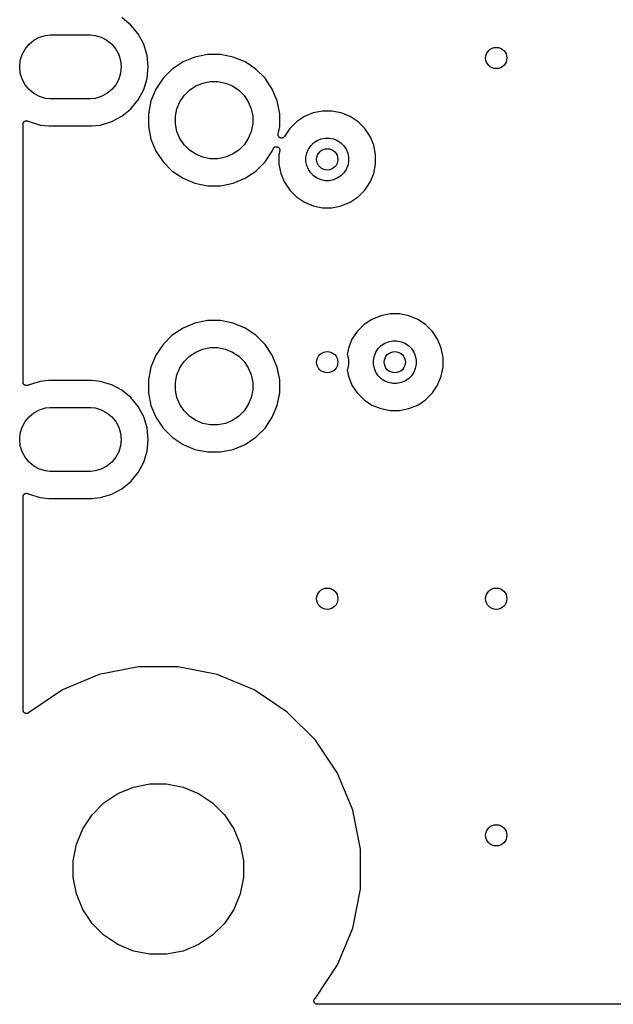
# Model space of a CAD drawing. Extents: x 1 to 139, y -76 to -1.
# Tile 1 of 13: x 1 to 12, y -76 to -57. Entities that reach past the tile are written whole.
import ezdxf

# ---------------------------------------------------------------- set-up
doc = ezdxf.new("R2010")
doc.units = 0
doc.header["$MEASUREMENT"] = 0
doc.layers.add('BLACK', color=7, linetype='CONTINUOUS')

msp = doc.modelspace()

# ---------------------------------------------------------------- linework, layer by layer
at = {"layer": 'BLACK', "linetype": 'CONTINUOUS'}
for p, q in [((2.58653, -57.1034), (2.49255, -57.0263)), ((2.66126, -57.1647), (2.58653, -57.1034)), ((2.79973, -57.3334), (2.66126, -57.1647)), ((2.90261, -57.5259), (2.79973, -57.3334)), ((0.6727, -57.617), (0.74768, -57.5257)), ((0.74768, -57.5257), (0.83905, -57.4507)), ((0.83905, -57.4507), (0.94328, -57.395)), ((0.94328, -57.395), (1.05638, -57.3607)), ((1.05638, -57.3607), (1.14453, -57.352)), ((1.14453, -57.352), (1.90347, -57.352)), ((1.90347, -57.352), (1.99162, -57.3607)), ((1.99162, -57.3607), (2.10472, -57.395)), ((2.10472, -57.395), (2.20896, -57.4507)), ((2.20896, -57.4507), (2.30032, -57.5257)), ((2.30032, -57.5257), (2.3753, -57.617)), ((2.96597, -57.7348), (2.90261, -57.5259)), ((0.61699, -57.7213), (0.6727, -57.617)), ((2.3753, -57.617), (2.43101, -57.7213)), ((4.10256, -57.719), (3.86434, -57.7664)), ((4.34544, -57.719), (4.10256, -57.719)), ((4.58366, -57.7664), (4.34544, -57.719)), ((0.5711, -57.952), (0.58268, -57.8344)), ((0.58268, -57.8344), (0.61699, -57.7213)), ((2.43101, -57.7213), (2.46532, -57.8344)), ((2.46532, -57.8344), (2.4769, -57.952)), ((2.98736, -57.952), (2.96597, -57.7348)), ((3.63996, -57.8593), (3.43801, -57.9943)), ((3.86434, -57.7664), (3.63996, -57.8593)), ((4.80804, -57.8593), (4.58366, -57.7664)), ((5.00999, -57.9943), (4.80804, -57.8593)), ((0.58268, -58.0696), (0.5711, -57.952)), ((0.61699, -58.1827), (0.58268, -58.0696)), ((2.46532, -58.0696), (2.43101, -58.1827)), ((2.4769, -57.952), (2.46532, -58.0696)), ((2.96597, -58.1692), (2.98736, -57.952)), ((3.43801, -57.9943), (3.26627, -58.166)), ((5.18173, -58.166), (5.00999, -57.9943)), ((0.6727, -58.287), (0.61699, -58.1827)), ((2.43101, -58.1827), (2.3753, -58.287)), ((2.90261, -58.3781), (2.96597, -58.1692)), ((3.26627, -58.166), (3.13133, -58.368)), ((3.88058, -58.3095), (4.01253, -58.2549)), ((4.01253, -58.2549), (4.15259, -58.227)), ((4.15259, -58.227), (4.29541, -58.227)), ((4.29541, -58.227), (4.43547, -58.2549)), ((4.43547, -58.2549), (4.56742, -58.3095)), ((5.31667, -58.368), (5.18173, -58.166)), ((0.74768, -58.3783), (0.6727, -58.287)), ((0.83905, -58.4533), (0.74768, -58.3783)), ((0.94328, -58.509), (0.83905, -58.4533)), ((2.20896, -58.4533), (2.10472, -58.509)), ((2.30032, -58.3783), (2.20896, -58.4533)), ((2.3753, -58.287), (2.30032, -58.3783)), ((2.79973, -58.5706), (2.90261, -58.3781)), ((3.13133, -58.368), (3.03838, -58.5923)), ((3.66086, -58.4898), (3.76184, -58.3889)), ((3.76184, -58.3889), (3.88058, -58.3095)), ((4.56742, -58.3095), (4.68616, -58.3889)), ((4.68616, -58.3889), (4.78714, -58.4898)), ((5.40962, -58.5923), (5.31667, -58.368)), ((1.05638, -58.5433), (0.94328, -58.509)), ((1.14453, -58.552), (1.05638, -58.5433)), ((1.90347, -58.552), (1.14453, -58.552)), ((1.99162, -58.5433), (1.90347, -58.552)), ((2.10472, -58.509), (1.99162, -58.5433)), ((2.66126, -58.7393), (2.79973, -58.5706)), ((3.03838, -58.5923), (2.991, -58.8306)), ((3.52686, -58.7405), (3.58151, -58.6086)), ((3.58151, -58.6086), (3.66086, -58.4898)), ((4.78714, -58.4898), (4.86649, -58.6086)), ((4.86649, -58.6086), (4.92114, -58.7405)), ((5.457, -58.8306), (5.40962, -58.5923)), ((2.49255, -58.8777), (2.61745, -58.7752)), ((2.61745, -58.7752), (2.66126, -58.7393)), ((3.499, -58.8806), (3.52686, -58.7405)), ((4.92114, -58.7405), (4.949, -58.8806)), ((6.08514, -58.8169), (5.9199, -58.8853)), ((6.26057, -58.782), (6.08514, -58.8169)), ((6.43943, -58.782), (6.26057, -58.782)), ((6.61486, -58.8169), (6.43943, -58.782)), ((6.7801, -58.8853), (6.61486, -58.8169)), ((0.63602, -59.0162), (0.63639, -59.013)), ((0.63639, -59.013), (0.63728, -59.0102)), ((0.63728, -59.0102), (0.63788, -59.0073)), ((0.63788, -59.0073), (0.63915, -59.0043)), ((0.63915, -59.0043), (0.64014, -59.0012)), ((0.64014, -59.0012), (0.64156, -58.9986)), ((0.64156, -58.9986), (0.64271, -58.9959)), ((0.64271, -58.9959), (0.64453, -58.9932)), ((0.64453, -58.9932), (0.64611, -58.9903)), ((0.64611, -58.9903), (0.64801, -58.988)), ((0.64801, -58.988), (0.64966, -58.9856)), ((0.64966, -58.9856), (0.65197, -58.9833)), ((0.65197, -58.9833), (0.65407, -58.9808)), ((0.65407, -58.9808), (0.65638, -58.979)), ((0.65638, -58.979), (0.65847, -58.9769)), ((0.65847, -58.9769), (0.66119, -58.9751)), ((0.66119, -58.9751), (0.66373, -58.9731)), ((0.66373, -58.9731), (0.66635, -58.9717)), ((0.66635, -58.9717), (0.66881, -58.9701)), ((0.66881, -58.9701), (0.67182, -58.9688)), ((0.67182, -58.9688), (0.67471, -58.9673)), ((0.67471, -58.9673), (0.67755, -58.9665)), ((0.67755, -58.9665), (0.68028, -58.9654)), ((0.68028, -58.9654), (0.68348, -58.9647)), ((0.68348, -58.9647), (0.6866, -58.9638)), ((0.6866, -58.9638), (0.68954, -58.9635)), ((0.68954, -58.9635), (0.69244, -58.963)), ((0.69244, -58.963), (0.6957, -58.963)), ((0.6957, -58.963), (0.69894, -58.9627)), ((0.69894, -58.9627), (0.70187, -58.963)), ((0.70187, -58.963), (0.70483, -58.963)), ((0.70483, -58.963), (0.70804, -58.9636)), ((0.70804, -58.9636), (0.71127, -58.964)), ((0.71127, -58.964), (0.71408, -58.9649)), ((0.71408, -58.9649), (0.71699, -58.9654)), ((0.71699, -58.9654), (0.72, -58.9667)), ((0.72, -58.9667), (0.72311, -58.9677)), ((0.72311, -58.9677), (0.7257, -58.9691)), ((0.7257, -58.9691), (0.72843, -58.9702)), ((0.72843, -58.9702), (0.74794, -58.9806)), ((0.74794, -58.9806), (0.9568, -59.044)), ((2.0912, -59.044), (2.30007, -58.9806)), ((2.30007, -58.9806), (2.49255, -58.8777)), ((2.991, -58.8306), (2.991, -59.0734)), ((3.499, -59.0234), (3.499, -58.8806)), ((4.949, -58.8806), (4.949, -59.0234)), ((5.457, -59.0734), (5.457, -58.8306)), ((5.77118, -58.9847), (5.64471, -59.1112)), ((5.9199, -58.8853), (5.77118, -58.9847)), ((6.92882, -58.9847), (6.7801, -58.8853)), ((7.05529, -59.1112), (6.92882, -58.9847)), ((0.635, -59.0262), (0.63501, -59.0253)), ((0.635, -63.8778), (0.635, -59.0262)), ((0.63501, -59.0253), (0.63533, -59.0224)), ((0.63533, -59.0224), (0.63536, -59.0194)), ((0.63536, -59.0194), (0.63602, -59.0162)), ((0.9568, -59.044), (1.11957, -59.06)), ((1.11957, -59.06), (1.92843, -59.06)), ((1.92843, -59.06), (2.0912, -59.044)), ((2.991, -59.0734), (3.03838, -59.3117)), ((3.52686, -59.1635), (3.499, -59.0234)), ((3.58151, -59.2954), (3.52686, -59.1635)), ((4.92114, -59.1635), (4.86649, -59.2954)), ((4.949, -59.0234), (4.92114, -59.1635)), ((5.42902, -59.2141), (5.457, -59.0734)), ((5.64471, -59.1112), (5.5441, -59.2618)), ((7.15466, -59.2599), (7.05529, -59.1112)), ((3.03838, -59.3117), (3.13133, -59.536)), ((3.66086, -59.4142), (3.58151, -59.2954)), ((4.86649, -59.2954), (4.78714, -59.4142)), ((5.4278, -59.2263), (5.42842, -59.2201)), ((5.42781, -59.2264), (5.4278, -59.2263)), ((5.42842, -59.2328), (5.4278, -59.2264)), ((5.4278, -59.2264), (5.42781, -59.2264)), ((5.42842, -59.2201), (5.42902, -59.2141)), ((5.42898, -59.2386), (5.42842, -59.2328)), ((5.429, -59.2387), (5.42898, -59.2386)), ((5.429, -59.2388), (5.429, -59.2387)), ((5.43059, -59.244), (5.429, -59.2388)), ((5.43253, -59.2505), (5.43059, -59.244)), ((5.43256, -59.2506), (5.43253, -59.2505)), ((5.43257, -59.2506), (5.43256, -59.2506)), ((5.43528, -59.2557), (5.43257, -59.2506)), ((5.43832, -59.2615), (5.43528, -59.2557)), ((5.43836, -59.2615), (5.43832, -59.2615)), ((5.43838, -59.2616), (5.43836, -59.2615)), ((5.4424, -59.2665), (5.43838, -59.2616)), ((5.44613, -59.2711), (5.4424, -59.2665)), ((5.44617, -59.2711), (5.44613, -59.2711)), ((5.44621, -59.2712), (5.44617, -59.2711)), ((5.4509, -59.2751), (5.44621, -59.2712)), ((5.45566, -59.279), (5.4509, -59.2751)), ((5.45571, -59.2791), (5.45566, -59.279)), ((5.45575, -59.2791), (5.45571, -59.2791)), ((5.46107, -59.282), (5.45575, -59.2791)), ((5.46654, -59.285), (5.46107, -59.282)), ((5.4666, -59.285), (5.46654, -59.285)), ((5.46664, -59.285), (5.4666, -59.285)), ((5.47209, -59.2867), (5.46664, -59.285)), ((5.47837, -59.2886), (5.47209, -59.2867)), ((5.47844, -59.2887), (5.47837, -59.2886)), ((5.47848, -59.2887), (5.47844, -59.2887)), ((5.4841, -59.2893), (5.47848, -59.2887)), ((5.49069, -59.29), (5.4841, -59.2893)), ((5.49075, -59.29), (5.49069, -59.29)), ((5.4908, -59.29), (5.49075, -59.29)), ((5.49713, -59.2894), (5.4908, -59.29)), ((5.50304, -59.2889), (5.49713, -59.2894)), ((5.50309, -59.2889), (5.50304, -59.2889)), ((5.50315, -59.2889), (5.50309, -59.2889)), ((5.50922, -59.2871), (5.50315, -59.2889)), ((5.51494, -59.2854), (5.50922, -59.2871)), ((5.51499, -59.2854), (5.51494, -59.2854)), ((5.51504, -59.2854), (5.51499, -59.2854)), ((5.5206, -59.2825), (5.51504, -59.2854)), ((5.52593, -59.2797), (5.5206, -59.2825)), ((5.52597, -59.2797), (5.52593, -59.2797)), ((5.52603, -59.2796), (5.52597, -59.2797)), ((5.53078, -59.2758), (5.52603, -59.2796)), ((5.53561, -59.272), (5.53078, -59.2758)), ((5.53565, -59.2719), (5.53561, -59.272)), ((5.53569, -59.2719), (5.53565, -59.2719)), ((5.53934, -59.2675), (5.53569, -59.2719)), ((5.5436, -59.2625), (5.53934, -59.2675)), ((5.5441, -59.2618), (5.5436, -59.2625)), ((6.0393, -59.435), (6.09502, -59.3793)), ((6.09502, -59.3793), (6.16053, -59.3355)), ((6.16053, -59.3355), (6.23332, -59.3054)), ((6.23332, -59.3054), (6.3106, -59.29)), ((6.3106, -59.29), (6.3894, -59.29)), ((6.3894, -59.29), (6.46668, -59.3054)), ((6.46668, -59.3054), (6.53947, -59.3355)), ((6.53947, -59.3355), (6.60499, -59.3793)), ((6.60499, -59.3793), (6.6607, -59.435)), ((7.22311, -59.4251), (7.15466, -59.2599)), ((3.13133, -59.536), (3.26627, -59.738)), ((3.76184, -59.5151), (3.66086, -59.4142)), ((3.88058, -59.5945), (3.76184, -59.5151)), ((4.68616, -59.5151), (4.56742, -59.5945)), ((4.78714, -59.4142), (4.68616, -59.5151)), ((5.18173, -59.738), (5.31667, -59.536)), ((5.31667, -59.536), (5.33576, -59.49)), ((5.33576, -59.49), (5.3361, -59.4891)), ((5.3361, -59.4891), (5.33934, -59.4833)), ((5.33934, -59.4833), (5.34206, -59.4783)), ((5.34206, -59.4783), (5.34208, -59.4783)), ((5.34208, -59.4783), (5.34209, -59.4783)), ((5.34209, -59.4783), (5.34645, -59.4731)), ((5.34645, -59.4731), (5.35003, -59.4689)), ((5.35003, -59.4689), (5.35005, -59.4688)), ((5.35005, -59.4688), (5.35007, -59.4688)), ((5.35007, -59.4688), (5.35566, -59.4643)), ((5.35566, -59.4643), (5.3597, -59.4611)), ((5.3597, -59.4611), (5.35972, -59.4611)), ((5.35972, -59.4611), (5.35974, -59.4611)), ((5.35974, -59.4611), (5.36543, -59.4581)), ((5.36543, -59.4581), (5.37069, -59.4554)), ((5.37069, -59.4554), (5.37071, -59.4554)), ((5.37071, -59.4554), (5.37074, -59.4553)), ((5.37074, -59.4553), (5.3776, -59.4533)), ((5.3776, -59.4533), (5.38258, -59.4519)), ((5.38258, -59.4519), (5.3826, -59.4519)), ((5.3826, -59.4519), (5.38263, -59.4519)), ((5.38263, -59.4519), (5.38978, -59.4512)), ((5.38978, -59.4512), (5.39492, -59.4508)), ((5.39492, -59.4508), (5.39495, -59.4508)), ((5.39495, -59.4508), (5.39498, -59.4508)), ((5.39498, -59.4508), (5.40222, -59.4515)), ((5.40222, -59.4515), (5.40724, -59.4521)), ((5.40724, -59.4521), (5.40726, -59.4521)), ((5.40726, -59.4521), (5.4073, -59.4521)), ((5.4073, -59.4521), (5.41362, -59.4541)), ((5.41362, -59.4541), (5.41908, -59.4557)), ((5.41908, -59.4557), (5.41911, -59.4558)), ((5.41911, -59.4558), (5.41913, -59.4558)), ((5.41913, -59.4558), (5.42487, -59.4589)), ((5.42487, -59.4589), (5.42998, -59.4617)), ((5.42998, -59.4617), (5.42999, -59.4617)), ((5.42999, -59.4617), (5.43002, -59.4617)), ((5.43002, -59.4617), (5.43525, -59.466)), ((5.43525, -59.466), (5.43952, -59.4696)), ((5.43952, -59.4696), (5.43954, -59.4696)), ((5.43954, -59.4696), (5.43956, -59.4696)), ((5.43956, -59.4696), (5.4437, -59.4747)), ((5.45669, -59.5267), (5.442, -59.6006)), ((5.4437, -59.4747), (5.44734, -59.4792)), ((5.44734, -59.4792), (5.44736, -59.4792)), ((5.44736, -59.4792), (5.44738, -59.4792)), ((5.44738, -59.4792), (5.45066, -59.4854)), ((5.45066, -59.4854), (5.45315, -59.4901)), ((5.45315, -59.4901), (5.45316, -59.4901)), ((5.45316, -59.4901), (5.45317, -59.4902)), ((5.45317, -59.4902), (5.45484, -59.4957)), ((5.45484, -59.4957), (5.45672, -59.502)), ((5.4567, -59.5267), (5.45669, -59.5267)), ((5.45669, -59.5267), (5.45669, -59.5267)), ((5.45669, -59.5267), (5.45669, -59.5267)), ((5.4573, -59.5206), (5.4567, -59.5267)), ((5.45672, -59.502), (5.45673, -59.502)), ((5.45673, -59.502), (5.45674, -59.502)), ((5.45674, -59.502), (5.45726, -59.5075)), ((5.45726, -59.5075), (5.45792, -59.5143)), ((5.45792, -59.5144), (5.4573, -59.5206)), ((5.45792, -59.5143), (5.45792, -59.5143)), ((5.45792, -59.5143), (5.45792, -59.5144)), ((5.96537, -59.5733), (5.99552, -59.5005)), ((5.99552, -59.5005), (6.0393, -59.435)), ((6.6607, -59.435), (6.70447, -59.5005)), ((6.70447, -59.5005), (6.73463, -59.5733)), ((7.258, -59.6006), (7.22311, -59.4251)), ((3.26627, -59.738), (3.43801, -59.9097)), ((4.01253, -59.6491), (3.88058, -59.5945)), ((4.15259, -59.677), (4.01253, -59.6491)), ((4.29541, -59.677), (4.15259, -59.677)), ((4.43547, -59.6491), (4.29541, -59.677)), ((4.56742, -59.5945), (4.43547, -59.6491)), ((5.00999, -59.9097), (5.18173, -59.738)), ((5.442, -59.6006), (5.442, -59.7794)), ((5.95, -59.6506), (5.96537, -59.5733)), ((5.95, -59.7294), (5.95, -59.6506)), ((5.96537, -59.8067), (5.95, -59.7294)), ((6.73463, -59.5733), (6.75, -59.6506)), ((6.75, -59.7294), (6.73463, -59.8067)), ((6.75, -59.6506), (6.75, -59.7294)), ((7.258, -59.7794), (7.258, -59.6006)), ((3.43801, -59.9097), (3.63996, -60.0447)), ((4.80804, -60.0447), (5.00999, -59.9097)), ((5.442, -59.7794), (5.47689, -59.9549)), ((5.99552, -59.8795), (5.96537, -59.8067)), ((6.0393, -59.945), (5.99552, -59.8795)), ((6.70447, -59.8795), (6.6607, -59.945)), ((6.73463, -59.8067), (6.70447, -59.8795)), ((7.22311, -59.9549), (7.258, -59.7794)), ((3.63996, -60.0447), (3.86434, -60.1376)), ((4.58366, -60.1376), (4.80804, -60.0447)), ((5.47689, -59.9549), (5.54534, -60.1201)), ((5.54534, -60.1201), (5.64471, -60.2688)), ((6.09502, -60.0007), (6.0393, -59.945)), ((6.16053, -60.0445), (6.09502, -60.0007)), ((6.23332, -60.0746), (6.16053, -60.0445)), ((6.3106, -60.09), (6.23332, -60.0746)), ((6.3894, -60.09), (6.3106, -60.09)), ((6.46668, -60.0746), (6.3894, -60.09)), ((6.53947, -60.0445), (6.46668, -60.0746)), ((6.60499, -60.0007), (6.53947, -60.0445)), ((6.6607, -59.945), (6.60499, -60.0007)), ((7.05529, -60.2688), (7.15466, -60.1201)), ((7.15466, -60.1201), (7.22311, -59.9549)), ((3.86434, -60.1376), (4.10256, -60.185)), ((4.10256, -60.185), (4.34544, -60.185)), ((4.34544, -60.185), (4.58366, -60.1376)), ((5.64471, -60.2688), (5.77118, -60.3953)), ((6.92882, -60.3953), (7.05529, -60.2688)), ((5.77118, -60.3953), (5.9199, -60.4947)), ((5.9199, -60.4947), (6.08514, -60.5631)), ((6.61486, -60.5631), (6.7801, -60.4947)), ((6.7801, -60.4947), (6.92882, -60.3953)), ((6.08514, -60.5631), (6.26057, -60.598)), ((6.26057, -60.598), (6.43943, -60.598)), ((6.43943, -60.598), (6.61486, -60.5631)), ((7.1899, -62.6953), (7.04118, -62.7947)), ((7.35514, -62.6269), (7.1899, -62.6953)), ((7.53057, -62.592), (7.35514, -62.6269)), ((7.70943, -62.592), (7.53057, -62.592)), ((7.88486, -62.6269), (7.70943, -62.592)), ((8.0501, -62.6953), (7.88486, -62.6269)), ((8.19882, -62.7947), (8.0501, -62.6953)), ((3.63996, -62.8593), (3.43801, -62.9943)), ((3.86434, -62.7664), (3.63996, -62.8593)), ((4.10256, -62.719), (3.86434, -62.7664)), ((4.34544, -62.719), (4.10256, -62.719)), ((4.58366, -62.7664), (4.34544, -62.719)), ((4.80804, -62.8593), (4.58366, -62.7664)), ((5.00999, -62.9943), (4.80804, -62.8593)), ((7.04118, -62.7947), (6.91471, -62.9212)), ((8.32529, -62.9212), (8.19882, -62.7947)), ((3.43801, -62.9943), (3.26627, -63.166)), ((5.18173, -63.166), (5.00999, -62.9943)), ((6.81534, -63.0699), (6.74689, -63.2351)), ((6.91471, -62.9212), (6.81534, -63.0699)), ((8.42466, -63.0699), (8.32529, -62.9212)), ((8.49311, -63.2351), (8.42466, -63.0699)), ((3.26627, -63.166), (3.13133, -63.368)), ((3.88058, -63.3095), (4.01253, -63.2549)), ((4.01253, -63.2549), (4.15259, -63.227)), ((4.15259, -63.227), (4.29541, -63.227)), ((4.29541, -63.227), (4.43547, -63.2549)), ((4.43547, -63.2549), (4.56742, -63.3095)), ((5.31667, -63.368), (5.18173, -63.166)), ((6.74689, -63.2351), (6.723, -63.3553)), ((7.26552, -63.3105), (7.3093, -63.245)), ((7.3093, -63.245), (7.36501, -63.1893)), ((7.36501, -63.1893), (7.43053, -63.1455)), ((7.43053, -63.1455), (7.50332, -63.1154)), ((7.50332, -63.1154), (7.5806, -63.1)), ((7.5806, -63.1), (7.6594, -63.1)), ((7.6594, -63.1), (7.73668, -63.1154)), ((7.73668, -63.1154), (7.80947, -63.1455)), ((7.80947, -63.1455), (7.87498, -63.1893)), ((7.87498, -63.1893), (7.9307, -63.245)), ((7.9307, -63.245), (7.97447, -63.3105)), ((8.528, -63.4106), (8.49311, -63.2351)), ((3.13133, -63.368), (3.03838, -63.5923)), ((3.66086, -63.4898), (3.76184, -63.3889)), ((3.76184, -63.3889), (3.88058, -63.3095)), ((4.56742, -63.3095), (4.68616, -63.3889)), ((4.68616, -63.3889), (4.78714, -63.4898)), ((5.34178, -63.4286), (5.31667, -63.368)), ((5.3418, -63.4286), (5.34178, -63.4286)), ((5.40962, -63.5923), (5.3418, -63.4286)), ((6.723, -63.3553), (6.73463, -63.3833)), ((6.73463, -63.3833), (6.75, -63.4606)), ((7.22, -63.4606), (7.23537, -63.3833)), ((7.23537, -63.3833), (7.26552, -63.3105)), ((7.97447, -63.3105), (8.00463, -63.3833)), ((8.00463, -63.3833), (8.02, -63.4606)), ((8.528, -63.5894), (8.528, -63.4106)), ((3.03838, -63.5923), (2.991, -63.8306)), ((3.52686, -63.7405), (3.58151, -63.6086)), ((3.58151, -63.6086), (3.66086, -63.4898)), ((4.78714, -63.4898), (4.86649, -63.6086)), ((4.86649, -63.6086), (4.92114, -63.7405)), ((5.457, -63.8306), (5.40962, -63.5923)), ((6.73463, -63.6167), (6.723, -63.6447)), ((6.75, -63.5394), (6.73463, -63.6167)), ((6.75, -63.4606), (6.75, -63.5394)), ((7.22, -63.5394), (7.22, -63.4606)), ((7.23537, -63.6167), (7.22, -63.5394)), ((7.26552, -63.6895), (7.23537, -63.6167)), ((8.00463, -63.6167), (7.97447, -63.6895)), ((8.02, -63.5394), (8.00463, -63.6167)), ((8.02, -63.4606), (8.02, -63.5394)), ((8.49311, -63.7649), (8.528, -63.5894)), ((3.499, -63.8806), (3.52686, -63.7405)), ((4.92114, -63.7405), (4.949, -63.8806)), ((6.723, -63.6447), (6.74689, -63.7649)), ((6.74689, -63.7649), (6.81534, -63.9301)), ((7.3093, -63.755), (7.26552, -63.6895)), ((7.36501, -63.8107), (7.3093, -63.755)), ((7.43053, -63.8545), (7.36501, -63.8107)), ((7.87498, -63.8107), (7.80947, -63.8545)), ((7.9307, -63.755), (7.87498, -63.8107)), ((7.97447, -63.6895), (7.9307, -63.755)), ((8.42466, -63.9301), (8.49311, -63.7649)), ((0.63529, -63.8807), (0.635, -63.8778)), ((0.63527, -63.8837), (0.63529, -63.8807)), ((0.63589, -63.8869), (0.63527, -63.8837)), ((0.63621, -63.8901), (0.63589, -63.8869)), ((0.63706, -63.893), (0.63621, -63.8901)), ((0.63762, -63.8959), (0.63706, -63.893)), ((0.63885, -63.8989), (0.63762, -63.8959)), ((0.63979, -63.902), (0.63885, -63.8989)), ((0.64118, -63.9046), (0.63979, -63.902)), ((0.64229, -63.9074), (0.64118, -63.9046)), ((0.64408, -63.9101), (0.64229, -63.9074)), ((0.64561, -63.913), (0.64408, -63.9101)), ((0.64747, -63.9152), (0.64561, -63.913)), ((0.6491, -63.9177), (0.64747, -63.9152)), ((0.65139, -63.92), (0.6491, -63.9177)), ((0.65344, -63.9226), (0.65139, -63.92)), ((0.65572, -63.9244), (0.65344, -63.9226)), ((0.65779, -63.9265), (0.65572, -63.9244)), ((0.66048, -63.9284), (0.65779, -63.9265)), ((0.66299, -63.9305), (0.66048, -63.9284)), ((0.66559, -63.9319), (0.66299, -63.9305)), ((0.66803, -63.9335), (0.66559, -63.9319)), ((0.67103, -63.9348), (0.66803, -63.9335)), ((0.67389, -63.9363), (0.67103, -63.9348)), ((0.67671, -63.9372), (0.67389, -63.9363)), ((0.67943, -63.9384), (0.67671, -63.9372)), ((0.68263, -63.9391), (0.67943, -63.9384)), ((0.68573, -63.94), (0.68263, -63.9391)), ((0.68866, -63.9403), (0.68573, -63.94)), ((0.69156, -63.9409), (0.68866, -63.9403)), ((0.69482, -63.941), (0.69156, -63.9409)), ((0.69806, -63.9413), (0.69482, -63.941)), ((0.701, -63.941), (0.69806, -63.9413)), ((0.70395, -63.9411), (0.701, -63.941)), ((0.70715, -63.9405), (0.70395, -63.9411)), ((0.7104, -63.9402), (0.70715, -63.9405)), ((0.71324, -63.9394), (0.7104, -63.9402)), ((0.71614, -63.9388), (0.71324, -63.9394)), ((0.71916, -63.9376), (0.71614, -63.9388)), ((0.72229, -63.9367), (0.71916, -63.9376)), ((0.7249, -63.9353), (0.72229, -63.9367)), ((0.72765, -63.9342), (0.7249, -63.9353)), ((0.72843, -63.9338), (0.72765, -63.9342)), ((0.74794, -63.9234), (0.72843, -63.9338)), ((0.9568, -63.86), (0.74794, -63.9234)), ((1.11957, -63.844), (0.9568, -63.86)), ((1.92843, -63.844), (1.11957, -63.844)), ((2.0912, -63.86), (1.92843, -63.844)), ((2.17375, -63.8851), (2.0912, -63.86)), ((2.30007, -63.9234), (2.17375, -63.8851)), ((2.49255, -64.0263), (2.30007, -63.9234)), ((2.991, -63.8306), (2.991, -64.0734)), ((3.499, -64.0234), (3.499, -63.8806)), ((4.949, -63.8806), (4.949, -64.0234)), ((5.457, -64.0734), (5.457, -63.8306)), ((6.81534, -63.9301), (6.91471, -64.0788)), ((7.50332, -63.8846), (7.43053, -63.8545)), ((7.5806, -63.9), (7.50332, -63.8846)), ((7.6594, -63.9), (7.5806, -63.9)), ((7.73668, -63.8846), (7.6594, -63.9)), ((7.80947, -63.8545), (7.73668, -63.8846)), ((8.32529, -64.0788), (8.42466, -63.9301)), ((2.66126, -64.1647), (2.49255, -64.0263)), ((2.79973, -64.3334), (2.66126, -64.1647)), ((2.991, -64.0734), (3.03838, -64.3117)), ((3.52686, -64.1635), (3.499, -64.0234)), ((3.58151, -64.2954), (3.52686, -64.1635)), ((4.92114, -64.1635), (4.86649, -64.2954)), ((4.949, -64.0234), (4.92114, -64.1635)), ((5.40962, -64.3117), (5.457, -64.0734)), ((6.91471, -64.0788), (7.04118, -64.2053)), ((8.19882, -64.2053), (8.32529, -64.0788)), ((0.94328, -64.395), (1.05638, -64.3607)), ((1.05638, -64.3607), (1.14453, -64.352)), ((1.14453, -64.352), (1.90347, -64.352)), ((1.90347, -64.352), (1.99162, -64.3607)), ((1.99162, -64.3607), (2.10472, -64.395)), ((2.90261, -64.5259), (2.79973, -64.3334)), ((3.03838, -64.3117), (3.13133, -64.536)), ((3.66086, -64.4142), (3.58151, -64.2954)), ((4.86649, -64.2954), (4.78714, -64.4142)), ((5.31667, -64.536), (5.40962, -64.3117)), ((7.04118, -64.2053), (7.1899, -64.3047)), ((7.1899, -64.3047), (7.35514, -64.3731)), ((7.35514, -64.3731), (7.53057, -64.408)), ((7.70943, -64.408), (7.88486, -64.3731)), ((7.88486, -64.3731), (8.0501, -64.3047)), ((8.0501, -64.3047), (8.19882, -64.2053)), ((0.6727, -64.617), (0.74768, -64.5257)), ((0.74768, -64.5257), (0.83905, -64.4507)), ((0.83905, -64.4507), (0.94328, -64.395)), ((2.10472, -64.395), (2.20896, -64.4507)), ((2.20896, -64.4507), (2.30032, -64.5257)), ((2.30032, -64.5257), (2.3753, -64.617)), ((2.96597, -64.7348), (2.90261, -64.5259)), ((3.13133, -64.536), (3.26627, -64.738)), ((3.76184, -64.5151), (3.66086, -64.4142)), ((3.88058, -64.5945), (3.76184, -64.5151)), ((4.68616, -64.5151), (4.56742, -64.5945)), ((4.78714, -64.4142), (4.68616, -64.5151)), ((5.18173, -64.738), (5.31667, -64.536)), ((7.53057, -64.408), (7.70943, -64.408)), ((0.58268, -64.8344), (0.61699, -64.7213)), ((0.61699, -64.7213), (0.6727, -64.617)), ((2.3753, -64.617), (2.43101, -64.7213)), ((2.43101, -64.7213), (2.46532, -64.8344)), ((2.98736, -64.952), (2.96597, -64.7348)), ((3.26627, -64.738), (3.43801, -64.9097)), ((4.01253, -64.6491), (3.88058, -64.5945)), ((4.15259, -64.677), (4.01253, -64.6491)), ((4.29541, -64.677), (4.15259, -64.677)), ((4.43547, -64.6491), (4.29541, -64.677)), ((4.56742, -64.5945), (4.43547, -64.6491)), ((5.03638, -64.8833), (5.18173, -64.738)), ((0.5711, -64.952), (0.58268, -64.8344)), ((2.46532, -64.8344), (2.4769, -64.952)), ((3.43801, -64.9097), (3.63996, -65.0447)), ((4.80804, -65.0447), (5.00999, -64.9097)), ((5.00999, -64.9097), (5.03631, -64.8834)), ((5.03631, -64.8834), (5.03638, -64.8833)), ((0.58268, -65.0696), (0.5711, -64.952)), ((0.61699, -65.1827), (0.58268, -65.0696)), ((2.46532, -65.0696), (2.43101, -65.1827)), ((2.4769, -64.952), (2.46532, -65.0696)), ((2.96597, -65.1692), (2.98736, -64.952)), ((3.63996, -65.0447), (3.86434, -65.1376)), ((4.58366, -65.1376), (4.80804, -65.0447)), ((0.6727, -65.287), (0.61699, -65.1827)), ((0.74768, -65.3783), (0.6727, -65.287)), ((2.3753, -65.287), (2.30032, -65.3783)), ((2.43101, -65.1827), (2.3753, -65.287)), ((2.90261, -65.3781), (2.96597, -65.1692)), ((3.86434, -65.1376), (4.10256, -65.185)), ((4.10256, -65.185), (4.34544, -65.185)), ((4.34544, -65.185), (4.58366, -65.1376)), ((0.83905, -65.4533), (0.74768, -65.3783)), ((0.94328, -65.509), (0.83905, -65.4533)), ((2.20896, -65.4533), (2.10472, -65.509)), ((2.30032, -65.3783), (2.20896, -65.4533)), ((2.79973, -65.5706), (2.90261, -65.3781)), ((1.05638, -65.5433), (0.94328, -65.509)), ((1.14453, -65.552), (1.05638, -65.5433)), ((1.90347, -65.552), (1.14453, -65.552)), ((1.99162, -65.5433), (1.90347, -65.552)), ((2.10472, -65.509), (1.99162, -65.5433)), ((2.66126, -65.7393), (2.79973, -65.5706)), ((2.49255, -65.8777), (2.66126, -65.7393)), ((0.635, -66.0262), (0.63501, -66.0253)), ((0.635, -70.0377), (0.635, -66.0262)), ((0.63501, -66.0253), (0.63533, -66.0224)), ((0.63533, -66.0224), (0.63536, -66.0194)), ((0.63536, -66.0194), (0.63602, -66.0162)), ((0.63602, -66.0162), (0.63639, -66.013)), ((0.63639, -66.013), (0.63728, -66.0102)), ((0.63728, -66.0102), (0.63788, -66.0073)), ((0.63788, -66.0073), (0.63915, -66.0043)), ((0.63915, -66.0043), (0.64014, -66.0012)), ((0.64014, -66.0012), (0.64156, -65.9986)), ((0.64156, -65.9986), (0.64271, -65.9959)), ((0.64271, -65.9959), (0.64453, -65.9932)), ((0.64453, -65.9932), (0.64611, -65.9903)), ((0.64611, -65.9903), (0.64801, -65.988)), ((0.64801, -65.988), (0.64966, -65.9856)), ((0.64966, -65.9856), (0.65197, -65.9833)), ((0.65197, -65.9833), (0.65407, -65.9808)), ((0.65407, -65.9808), (0.65638, -65.979)), ((0.65638, -65.979), (0.65847, -65.9769)), ((0.65847, -65.9769), (0.66119, -65.9751)), ((0.66119, -65.9751), (0.66373, -65.9731)), ((0.66373, -65.9731), (0.66635, -65.9717)), ((0.66635, -65.9717), (0.66881, -65.9701)), ((0.66881, -65.9701), (0.67182, -65.9688)), ((0.67182, -65.9688), (0.67471, -65.9673)), ((0.67471, -65.9673), (0.67755, -65.9665)), ((0.67755, -65.9665), (0.68028, -65.9654)), ((0.68028, -65.9654), (0.68348, -65.9647)), ((0.68348, -65.9647), (0.6866, -65.9638)), ((0.6866, -65.9638), (0.68954, -65.9635)), ((0.68954, -65.9635), (0.69244, -65.963)), ((0.69244, -65.963), (0.6957, -65.963)), ((0.6957, -65.963), (0.69894, -65.9627)), ((0.69894, -65.9627), (0.70187, -65.963)), ((0.70187, -65.963), (0.70483, -65.963)), ((0.70483, -65.963), (0.70804, -65.9636)), ((0.70804, -65.9636), (0.71127, -65.964)), ((0.71127, -65.964), (0.71408, -65.9649)), ((0.71408, -65.9649), (0.71699, -65.9654)), ((0.71699, -65.9654), (0.72, -65.9667)), ((0.72, -65.9667), (0.72311, -65.9677)), ((0.72311, -65.9677), (0.7257, -65.9691)), ((0.7257, -65.9691), (0.72843, -65.9702)), ((0.72843, -65.9702), (0.74794, -65.9806)), ((0.74794, -65.9806), (0.9568, -66.044)), ((0.9568, -66.044), (1.11957, -66.06)), ((1.92843, -66.06), (2.0912, -66.044)), ((2.0912, -66.044), (2.30007, -65.9806)), ((2.30007, -65.9806), (2.49255, -65.8777)), ((1.11957, -66.06), (1.92843, -66.06)), ((2.06658, -69.371), (1.37503, -69.6575)), ((2.80073, -69.225), (2.06658, -69.371)), ((3.54927, -69.225), (2.80073, -69.225)), ((4.28342, -69.371), (3.54927, -69.225)), ((4.97497, -69.6575), (4.28342, -69.371)), ((1.37503, -69.6575), (0.75264, -70.0733)), ((5.59736, -70.0733), (4.97497, -69.6575)), ((0.63558, -70.0436), (0.635, -70.0377)), ((0.63617, -70.0498), (0.63558, -70.0436)), ((0.6362, -70.0499), (0.63617, -70.0498)), ((0.63621, -70.05), (0.6362, -70.0499)), ((0.63801, -70.056), (0.63621, -70.05)), ((0.63971, -70.0617), (0.63801, -70.056)), ((0.63976, -70.0618), (0.63971, -70.0617)), ((0.63979, -70.0619), (0.63976, -70.0618)), ((0.64265, -70.0673), (0.63979, -70.0619)), ((0.64549, -70.0726), (0.64265, -70.0673)), ((0.64556, -70.0727), (0.64549, -70.0726)), ((0.64561, -70.0728), (0.64556, -70.0727)), ((0.64932, -70.0774), (0.64561, -70.0728)), ((0.65329, -70.0823), (0.64932, -70.0774)), ((0.65337, -70.0823), (0.65329, -70.0823)), ((0.65344, -70.0824), (0.65337, -70.0823)), ((0.65816, -70.0863), (0.65344, -70.0824)), ((0.66281, -70.0902), (0.65816, -70.0863)), ((0.6629, -70.0903), (0.66281, -70.0902)), ((0.66299, -70.0903), (0.6629, -70.0903)), ((0.66833, -70.0932), (0.66299, -70.0903)), ((0.67369, -70.0961), (0.66833, -70.0932)), ((0.6738, -70.0962), (0.67369, -70.0961)), ((0.67389, -70.0962), (0.6738, -70.0962)), ((0.67965, -70.098), (0.67389, -70.0962)), ((0.68551, -70.0998), (0.67965, -70.098)), ((0.68563, -70.0999), (0.68551, -70.0998)), ((0.68573, -70.0999), (0.68563, -70.0999)), ((0.69164, -70.1005), (0.68573, -70.0999)), ((0.69783, -70.1012), (0.69164, -70.1005)), ((0.69795, -70.1012), (0.69783, -70.1012)), ((0.69806, -70.1012), (0.69795, -70.1012)), ((0.70401, -70.1006), (0.69806, -70.1012)), ((0.71018, -70.1001), (0.70401, -70.1006)), ((0.71029, -70.1001), (0.71018, -70.1001)), ((0.7104, -70.1001), (0.71029, -70.1001)), ((0.71623, -70.0983), (0.7104, -70.1001)), ((0.72208, -70.0966), (0.71623, -70.0983)), ((0.72218, -70.0966), (0.72208, -70.0966)), ((0.72229, -70.0966), (0.72218, -70.0966)), ((0.72774, -70.0937), (0.72229, -70.0966)), ((0.73308, -70.0909), (0.72774, -70.0937)), ((0.73317, -70.0909), (0.73308, -70.0909)), ((0.73327, -70.0908), (0.73317, -70.0909)), ((0.73806, -70.087), (0.73327, -70.0908)), ((0.74277, -70.0832), (0.73806, -70.087)), ((0.74292, -70.0831), (0.74277, -70.0832)), ((0.74293, -70.0831), (0.74292, -70.0831)), ((0.74294, -70.083), (0.74293, -70.0831)), ((0.7434, -70.0826), (0.74294, -70.083)), ((0.75264, -70.0733), (0.7434, -70.0826)), ((6.12665, -70.6026), (5.59736, -70.0733)), ((6.54252, -71.225), (6.12665, -70.6026)), ((6.56732, -71.2849), (6.54252, -71.225)), ((6.82897, -71.9166), (6.56732, -71.2849)), ((2.41712, -71.6071), (2.7083, -71.4865)), ((2.7083, -71.4865), (3.01741, -71.425)), ((3.01741, -71.425), (3.33259, -71.425)), ((3.33259, -71.425), (3.6417, -71.4865)), ((3.6417, -71.4865), (3.93288, -71.6071)), ((2.15506, -71.7822), (2.41712, -71.6071)), ((3.93288, -71.6071), (4.19494, -71.7822)), ((1.9322, -72.0051), (2.15506, -71.7822)), ((4.19494, -71.7822), (4.4178, -72.0051)), ((6.975, -72.6507), (6.82897, -71.9166)), ((1.7571, -72.2671), (1.9322, -72.0051)), ((4.4178, -72.0051), (4.5929, -72.2671)), ((1.63649, -72.5583), (1.7571, -72.2671)), ((4.5929, -72.2671), (4.71351, -72.5583)), ((1.575, -72.8674), (1.63649, -72.5583)), ((4.71351, -72.5583), (4.775, -72.8674)), ((6.975, -73.3993), (6.975, -72.6507)), ((1.575, -73.1826), (1.575, -72.8674)), ((4.775, -72.8674), (4.775, -73.1826)), ((1.63649, -73.4917), (1.575, -73.1826)), ((4.775, -73.1826), (4.71351, -73.4917)), ((6.82897, -74.1334), (6.975, -73.3993)), ((1.7571, -73.7829), (1.63649, -73.4917)), ((4.71351, -73.4917), (4.5929, -73.7829)), ((1.9322, -74.0449), (1.7571, -73.7829)), ((4.5929, -73.7829), (4.4178, -74.0449)), ((2.15506, -74.2678), (1.9322, -74.0449)), ((4.4178, -74.0449), (4.19494, -74.2678)), ((6.54252, -74.825), (6.82897, -74.1334)), ((2.41712, -74.4429), (2.15506, -74.2678)), ((4.19494, -74.2678), (3.93288, -74.4429)), ((2.7083, -74.5635), (2.41712, -74.4429)), ((3.93288, -74.4429), (3.6417, -74.5635)), ((3.01741, -74.625), (2.7083, -74.5635)), ((3.33259, -74.625), (3.01741, -74.625)), ((3.6417, -74.5635), (3.33259, -74.625)), ((6.12665, -75.4474), (6.54252, -74.825)), ((6.10189, -75.483), (6.10369, -75.4771)), ((6.10369, -75.4771), (6.10374, -75.477)), ((6.10374, -75.477), (6.10378, -75.4769)), ((6.10378, -75.4769), (6.10661, -75.4717)), ((6.10661, -75.4717), (6.10955, -75.4662)), ((6.10955, -75.4662), (6.10962, -75.4661)), ((6.10962, -75.4661), (6.10967, -75.466)), ((6.10967, -75.466), (6.11356, -75.4613)), ((6.11356, -75.4613), (6.11741, -75.4566)), ((6.11741, -75.4566), (6.12665, -75.4474)), ((6.09882, -75.5011), (6.09944, -75.4951)), ((6.09883, -75.5012), (6.09882, -75.5011)), ((6.09882, -75.5013), (6.09883, -75.5012)), ((6.09941, -75.5076), (6.09882, -75.5013)), ((6.09994, -75.5134), (6.09941, -75.5076)), ((6.09944, -75.4951), (6.10007, -75.4889)), ((6.09997, -75.5135), (6.09994, -75.5134)), ((6.09998, -75.5136), (6.09997, -75.5135)), ((6.10172, -75.5195), (6.09998, -75.5136)), ((6.10007, -75.4889), (6.1001, -75.4888)), ((6.1001, -75.4888), (6.10011, -75.4887)), ((6.10011, -75.4887), (6.10189, -75.483)), ((6.10344, -75.5253), (6.10172, -75.5195)), ((6.10349, -75.5254), (6.10344, -75.5253)), ((6.10352, -75.5255), (6.10349, -75.5254)), ((6.10632, -75.5308), (6.10352, -75.5255)), ((6.10918, -75.5363), (6.10632, -75.5308)), ((6.10925, -75.5364), (6.10918, -75.5363)), ((6.1093, -75.5365), (6.10925, -75.5364)), ((6.1131, -75.5412), (6.1093, -75.5365)), ((6.11695, -75.5459), (6.1131, -75.5412)), ((6.11703, -75.546), (6.11695, -75.5459)), ((6.1171, -75.5461), (6.11703, -75.546)), ((6.12174, -75.55), (6.1171, -75.5461)), ((6.12644, -75.5539), (6.12174, -75.55)), ((6.12654, -75.5539), (6.12644, -75.5539)), ((6.12662, -75.554), (6.12654, -75.5539)), ((6.13198, -75.5569), (6.12662, -75.554)), ((6.1373, -75.5599), (6.13198, -75.5569)), ((6.13741, -75.5599), (6.1373, -75.5599)), ((6.1375, -75.56), (6.13741, -75.5599)), ((6.14339, -75.5618), (6.1375, -75.56)), ((6.14911, -75.5636), (6.14339, -75.5618)), ((6.14922, -75.5636), (6.14911, -75.5636)), ((6.14933, -75.5637), (6.14922, -75.5636)), ((6.15547, -75.5643), (6.14933, -75.5637)), ((6.16143, -75.565), (6.15547, -75.5643)), ((6.16163, -75.565), (6.16143, -75.565)), ((6.16165, -75.565), (6.16163, -75.565)), ((6.16167, -75.565), (6.16165, -75.565)), ((6.16231, -75.565), (6.16167, -75.565)), ((133.538, -75.565), (6.16231, -75.565))]:
    msp.add_line(p, q, dxfattribs=at)
at = {"layer": 'BLACK'}
for centre in [(9.525, -57.785), (6.35, -59.69), (6.35, -63.5), (7.62, -63.5), (6.35, -67.945), (9.525, -67.945), (9.525, -72.39)]:
    msp.add_circle(centre, 0.2, dxfattribs=at)

doc.saveas('drawing.dxf')
